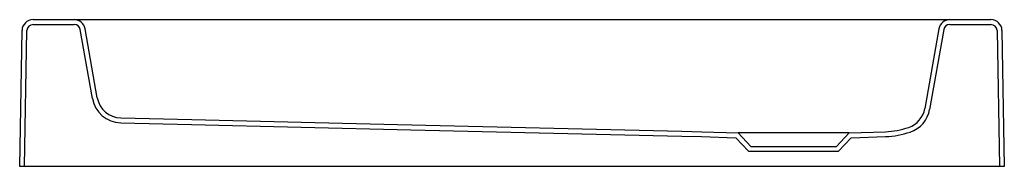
# Model space of a CAD drawing. Header units: millimetres. Extents: x 4189.404 to 4190.208, y 2845.457 to 2845.577.
import ezdxf

# ---------------------------------------------------------------- set-up
doc = ezdxf.new("R2010")
doc.units = ezdxf.units.MM
doc.layers.add('SANINDUSA', color=3, linetype='Continuous')

msp = doc.modelspace()

# ---------------------------------------------------------------- linework, layer by layer
at = {"layer": 'SANINDUSA'}
for p, q in [((4189.41516, 2845.57679), (4189.44876, 2845.57679)), ((4189.44876, 2845.57679), (4189.46747, 2845.57679)), ((4189.46747, 2845.57679), (4190.14515, 2845.57679)), ((4190.14515, 2845.57679), (4190.16386, 2845.57679)), ((4190.16386, 2845.57679), (4190.19747, 2845.57679)), ((4189.40422, 2845.45679), (4189.40616, 2845.56795)), ((4189.40822, 2845.45679), (4189.41016, 2845.56788)), ((4189.41516, 2845.57279), (4189.44876, 2845.57279)), ((4189.46363, 2845.51223), (4189.45368, 2845.56866)), ((4189.46757, 2845.51292), (4189.45762, 2845.56935)), ((4190.155, 2845.56935), (4190.1435, 2845.5041)), ((4190.15894, 2845.56866), (4190.14743, 2845.50341)), ((4190.16386, 2845.57279), (4190.19747, 2845.57279)), ((4190.20247, 2845.56788), (4190.20441, 2845.45679)), ((4190.20647, 2845.56795), (4190.20841, 2845.45679)), ((4189.4868, 2845.4964), (4189.54473, 2845.49503)), ((4189.4867, 2845.4924), (4189.54463, 2845.49103)), ((4189.945, 2845.48153), (4189.9612, 2845.48115)), ((4189.94509, 2845.48553), (4189.96131, 2845.48515)), ((4189.9612, 2845.48115), (4189.98922, 2845.48017)), ((4189.96131, 2845.48515), (4189.99101, 2845.48411)), ((4189.98922, 2845.48017), (4189.99957, 2845.46907)), ((4189.99101, 2845.48411), (4190.00131, 2845.47307)), ((4190.08161, 2845.48411), (4189.99101, 2845.48411)), ((4190.07131, 2845.47307), (4190.08161, 2845.48411)), ((4190.07305, 2845.46907), (4190.08341, 2845.48017)), ((4190.08161, 2845.48411), (4190.11131, 2845.48515)), ((4190.08341, 2845.48017), (4190.11146, 2845.48115)), ((4190.00131, 2845.47307), (4190.07131, 2845.47307)), ((4189.99957, 2845.46907), (4190.07305, 2845.46907)), ((4189.40822, 2845.45679), (4189.40422, 2845.45679)), ((4189.40922, 2845.45679), (4189.40822, 2845.45679)), ((4190.20341, 2845.45679), (4189.40922, 2845.45679)), ((4190.20441, 2845.45679), (4190.20341, 2845.45679)), ((4190.20841, 2845.45679), (4190.20441, 2845.45679))]:
    msp.add_line(p, q, dxfattribs=at)
at = {"layer": 'SANINDUSA', "flags": 128}
for points in [[(4189.54473, 2845.49503), (4189.7128, 2845.49104), (4189.94509, 2845.48553)], [(4189.54463, 2845.49103), (4189.72355, 2845.48679), (4189.945, 2845.48153)]]:
    msp.add_lwpolyline(points, dxfattribs=at)
at = {"layer": 'SANINDUSA'}
for centre, radius, start, end in [((4189.41516, 2845.56779), 0.009, 90, 179), ((4189.44876, 2845.56779), 0.009, 10, 90), ((4190.16386, 2845.56779), 0.009, 90, 170), ((4190.19747, 2845.56779), 0.009, 1, 90), ((4189.41516, 2845.56779), 0.005, 90, 179), ((4189.44876, 2845.56779), 0.005, 10, 90), ((4190.16386, 2845.56779), 0.005, 90, 170), ((4190.19747, 2845.56779), 0.005, 1, 90), ((4189.48727, 2845.5164), 0.024, 190, 268.6415), ((4189.48727, 2845.5164), 0.02, 190.00004, 268.64147), ((4190.1238, 2845.50757), 0.02, 288.94093, 349.9997), ((4190.1238, 2845.50757), 0.024, 288.94043, 350.00012), ((4190.10902, 2845.55061), 0.0655, 272.00583, 288.94998), ((4190.10902, 2845.55062), 0.06952, 272.0107, 288.94778)]:
    msp.add_arc(centre, radius, start, end, dxfattribs=at)

doc.saveas('drawing.dxf')
